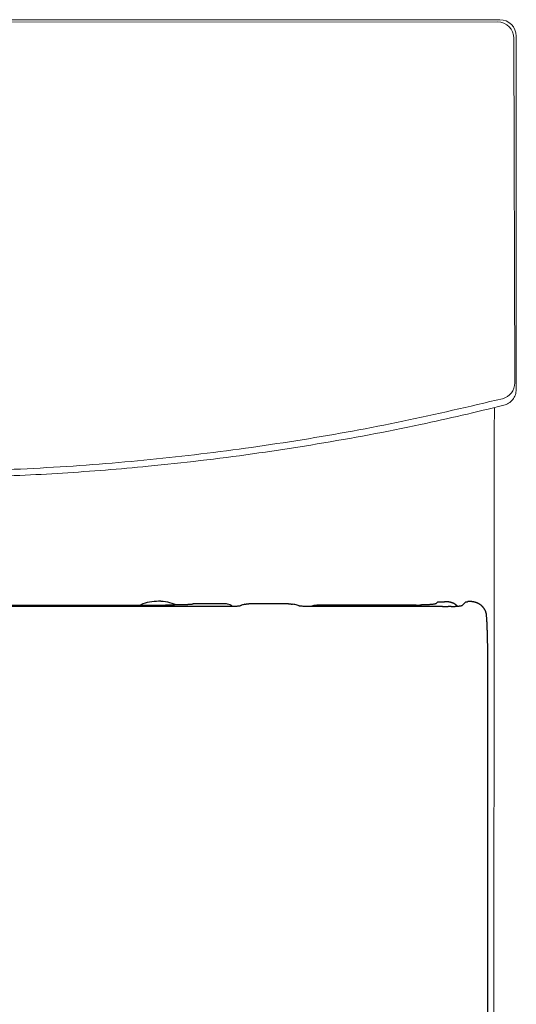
# Model space of a CAD drawing. Header units: millimetres. Extents: x 3778.9 to 3779.272, y 1874.559 to 1875.159.
# Tile 3 of 3: x 3779.121 to 3779.272, y 1874.859 to 1875.159. Entities that reach past the tile are written whole.
import ezdxf

# ---------------------------------------------------------------- set-up
doc = ezdxf.new("R2010")
doc.units = ezdxf.units.MM
doc.linetypes.add('SLD-Solid', pattern=[0])
doc.layers.add('SANINDUSA', color=3, linetype='Continuous')

msp = doc.modelspace()

# ---------------------------------------------------------------- linework, layer by layer
at = {"layer": 'SANINDUSA', "linetype": 'SLD-Solid', "lineweight": 15}
for p, q in [((3779.26726734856, 1875.159406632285), (3778.904936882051, 1875.159291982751)), ((3778.905616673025, 1875.158612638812), (3779.26658798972, 1875.158726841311)), ((3779.271588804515, 1875.153729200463), (3779.271873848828, 1875.048613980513)), ((3779.272302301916, 1875.046538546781), (3779.272268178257, 1875.154408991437))]:
    msp.add_line(p, q, dxfattribs=at)
at = {"layer": 'SANINDUSA'}
for p, q in [((3779.085754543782, 1874.980836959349), (3779.165329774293, 1874.980836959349)), ((3779.183905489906, 1874.980345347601), (3779.085754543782, 1874.980345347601)), ((3779.183527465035, 1874.981205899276), (3779.173799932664, 1874.981205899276)), ((3779.184302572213, 1874.980346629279), (3779.183905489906, 1874.980345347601)), ((3779.184695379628, 1874.98035044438), (3779.184302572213, 1874.980346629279)), ((3779.185081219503, 1874.98035673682), (3779.184695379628, 1874.98035044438)), ((3779.185457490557, 1874.980365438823), (3779.185081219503, 1874.98035673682)), ((3779.185777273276, 1874.980375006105), (3779.185457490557, 1874.980365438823)), ((3779.186083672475, 1874.980386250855), (3779.185777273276, 1874.980375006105)), ((3779.186453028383, 1874.980402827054), (3779.186083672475, 1874.980386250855)), ((3779.186797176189, 1874.980421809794), (3779.186453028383, 1874.980402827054)), ((3779.187080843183, 1874.980440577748), (3779.186797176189, 1874.980421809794)), ((3779.187339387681, 1874.980460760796), (3779.187080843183, 1874.980440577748)), ((3779.187570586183, 1874.980482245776), (3779.187339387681, 1874.980460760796)), ((3779.187772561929, 1874.980504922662), (3779.187570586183, 1874.980482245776)), ((3779.187949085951, 1874.980528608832), (3779.187772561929, 1874.980504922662)), ((3779.188096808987, 1874.980552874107), (3779.187949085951, 1874.980528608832)), ((3779.188207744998, 1874.98057774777), (3779.188096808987, 1874.980552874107)), ((3779.188275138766, 1874.980603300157), (3779.188207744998, 1874.98057774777)), ((3779.188358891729, 1874.980656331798), (3779.188275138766, 1874.980603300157)), ((3779.188567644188, 1874.980765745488), (3779.188358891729, 1874.980656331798)), ((3779.18879584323, 1874.980864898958), (3779.188567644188, 1874.980765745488)), ((3779.189040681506, 1874.980952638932), (3779.18879584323, 1874.980864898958)), ((3779.189300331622, 1874.981028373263), (3779.189040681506, 1874.980952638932)), ((3779.189572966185, 1874.981091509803), (3779.189300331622, 1874.981028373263)), ((3779.202831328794, 1874.981205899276), (3779.190732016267, 1874.981205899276)), ((3779.204464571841, 1874.981029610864), (3779.20412024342, 1874.98109231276)), ((3779.204810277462, 1874.980954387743), (3779.204464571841, 1874.981029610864)), ((3779.205154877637, 1874.9808672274), (3779.204810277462, 1874.980954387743)), ((3779.205495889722, 1874.980768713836), (3779.205154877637, 1874.9808672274)), ((3779.205828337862, 1874.980660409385), (3779.205495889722, 1874.980768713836)), ((3779.206036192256, 1874.980585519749), (3779.205828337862, 1874.980660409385)), ((3779.206118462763, 1874.980561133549), (3779.206036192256, 1874.980585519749)), ((3779.206234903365, 1874.980537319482), (3779.206118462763, 1874.980561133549)), ((3779.206386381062, 1874.980514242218), (3779.206234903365, 1874.980537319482)), ((3779.206571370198, 1874.980492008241), (3779.206386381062, 1874.980514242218)), ((3779.206785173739, 1874.980470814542), (3779.206571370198, 1874.980492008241)), ((3779.207024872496, 1874.980450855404), (3779.206785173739, 1874.980470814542)), ((3779.207287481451, 1874.980432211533), (3779.207024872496, 1874.980450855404)), ((3779.207570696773, 1874.980414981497), (3779.207287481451, 1874.980432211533)), ((3779.20793567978, 1874.980396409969), (3779.207570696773, 1874.980414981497)), ((3779.2083900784, 1874.980378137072), (3779.20793567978, 1874.980396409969)), ((3779.208877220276, 1874.980363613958), (3779.2083900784, 1874.980378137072)), ((3779.209241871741, 1874.980355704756), (3779.208877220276, 1874.980363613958)), ((3779.209615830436, 1874.980349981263), (3779.209241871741, 1874.980355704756)), ((3779.209996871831, 1874.980346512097), (3779.209615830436, 1874.980349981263)), ((3779.210382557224, 1874.980345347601), (3779.209996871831, 1874.980346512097)), ((3779.24978044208, 1874.980345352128), (3779.210382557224, 1874.980345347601)), ((3779.241767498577, 1874.980836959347), (3779.211448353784, 1874.980836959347)), ((3779.241767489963, 1874.980836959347), (3779.241908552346, 1874.980837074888)), ((3779.241908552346, 1874.980837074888), (3779.242049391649, 1874.980837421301)), ((3779.242049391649, 1874.980837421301), (3779.242189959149, 1874.98083799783)), ((3779.242189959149, 1874.98083799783), (3779.242330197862, 1874.980838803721)), ((3779.242330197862, 1874.980838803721), (3779.242470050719, 1874.980839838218)), ((3779.242470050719, 1874.980839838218), (3779.242609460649, 1874.980841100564)), ((3779.242609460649, 1874.980841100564), (3779.242748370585, 1874.980842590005)), ((3779.242748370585, 1874.980842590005), (3779.242886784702, 1874.980844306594)), ((3779.244655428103, 1874.980888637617), (3779.244558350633, 1874.980884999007)), ((3779.244748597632, 1874.980892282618), (3779.244655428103, 1874.980888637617)), ((3779.248391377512, 1874.981865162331), (3779.247752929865, 1874.981226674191)), ((3779.248391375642, 1874.981865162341), (3779.250415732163, 1874.981865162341)), ((3779.251887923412, 1874.980374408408), (3779.251845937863, 1874.980374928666)), ((3779.256895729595, 1874.981865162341), (3779.255765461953, 1874.980734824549)), ((3779.256895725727, 1874.981865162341), (3779.257421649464, 1874.981865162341)), ((3779.263591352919, 1874.968558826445), (3779.263588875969, 1874.9687605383)), ((3779.263593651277, 1874.968356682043), (3779.263591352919, 1874.968558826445)), ((3779.263595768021, 1874.968154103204), (3779.263593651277, 1874.968356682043)), ((3779.263597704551, 1874.967951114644), (3779.263595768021, 1874.968154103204)), ((3779.263599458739, 1874.967747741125), (3779.263597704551, 1874.967951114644)), ((3779.263601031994, 1874.967544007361), (3779.263599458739, 1874.967747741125)), ((3779.263602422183, 1874.967339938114), (3779.263601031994, 1874.967544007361)), ((3779.263603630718, 1874.967135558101), (3779.263602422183, 1874.967339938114)), ((3779.26360465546, 1874.966930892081), (3779.263603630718, 1874.967135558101)), ((3779.263605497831, 1874.966725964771), (3779.26360465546, 1874.966930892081)), ((3779.263606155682, 1874.966520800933), (3779.263605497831, 1874.966725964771)), ((3779.263606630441, 1874.966315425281), (3779.263606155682, 1874.966520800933)), ((3779.263607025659, 1874.965904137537), (3779.263607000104, 1874.966315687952)), ((3779.263621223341, 1874.737268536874), (3779.263607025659, 1874.965904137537))]:
    msp.add_line(p, q, dxfattribs=at)
at = {"layer": 'SANINDUSA', "flags": 128}
for points in [[(3779.190333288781, 1874.981192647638), (3779.190382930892, 1874.981195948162), (3779.190432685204, 1874.98119843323)], [(3779.190432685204, 1874.98119843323), (3779.190482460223, 1874.9812009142), (3779.190532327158, 1874.981202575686)], [(3779.190532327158, 1874.981202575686), (3779.190582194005, 1874.98120423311), (3779.190632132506, 1874.981205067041)], [(3779.190632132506, 1874.981205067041), (3779.190682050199, 1874.981205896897), (3779.190732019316, 1874.981205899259)], [(3779.25170322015, 1874.980375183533), (3779.251656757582, 1874.980373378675), (3779.251610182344, 1874.980371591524)], [(3779.251795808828, 1874.980375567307), (3779.251749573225, 1874.980375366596), (3779.25170322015, 1874.980375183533)], [(3779.251845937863, 1874.980374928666), (3779.251841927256, 1874.980374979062), (3779.251795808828, 1874.980375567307)], [(3779.252016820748, 1874.980375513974), (3779.251931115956, 1874.98037322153), (3779.251887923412, 1874.980374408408)], [(3779.252316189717, 1874.980387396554), (3779.252277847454, 1874.980384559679), (3779.252185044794, 1874.980380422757)], [(3779.252392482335, 1874.980389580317), (3779.252354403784, 1874.980388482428), (3779.252316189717, 1874.980387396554)], [(3779.25246823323, 1874.980390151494), (3779.252430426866, 1874.980389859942), (3779.252392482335, 1874.980389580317)]]:
    msp.add_lwpolyline(points, dxfattribs=at)
at = {"layer": 'SANINDUSA', "linetype": 'SLD-Solid', "lineweight": 15}
for centre, radius, start, end in [((3779.266587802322, 1875.153725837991), 0.005001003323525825, 0.03852335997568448, 89.99785300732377), ((3779.2668792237, 1875.048627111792), 0.004994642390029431, 283.6799568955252, 359.8493650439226)]:
    msp.add_arc(centre, radius, start, end, dxfattribs=at)
msp.add_ellipse((3779.267268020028, 1875.154406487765), major_axis=(0.003534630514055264, 0.003536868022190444), ratio=0.9999390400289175, start_param=5.497939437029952, end_param=7.068431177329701, dxfattribs=at)
for points, knots in [([(3779.272315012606, 1875.046645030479), (3779.272259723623, 1875.046082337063), (3779.272149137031, 1875.044956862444), (3779.271285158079, 1875.04346866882), (3779.270047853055, 1875.042323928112), (3779.269012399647, 1875.041965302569), (3779.268510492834, 1875.041791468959)], [0, 0, 0, 0, 0.2537799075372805, 0.5075994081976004, 0.7613227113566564, 0.9999999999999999, 0.9999999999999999, 0.9999999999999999, 0.9999999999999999]), ([(3779.268060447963, 1875.043774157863), (3779.25795683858, 1875.041395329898), (3779.237740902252, 1875.036635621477), (3779.207066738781, 1875.031083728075), (3779.176206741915, 1875.026703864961), (3779.144893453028, 1875.023592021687), (3779.11317400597, 1875.021776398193), (3779.081093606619, 1875.021303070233), (3779.049022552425, 1875.022184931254), (3779.024362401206, 1875.023910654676), (3779.003774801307, 1875.0259316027), (3778.987216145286, 1875.027886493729), (3778.963375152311, 1875.031357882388), (3778.935623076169, 1875.036296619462), (3778.914685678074, 1875.041204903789), (3778.904216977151, 1875.043659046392)], [0, 0, 0, 0, 0.08476538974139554, 0.1696039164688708, 0.254442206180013, 0.3392072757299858, 0.4264333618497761, 0.5137394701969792, 0.6010455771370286, 0.6882716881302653, 0.7154849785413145, 0.7699345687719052, 0.8243841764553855, 0.9121920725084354, 1, 1, 1, 1]), ([(3778.903783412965, 1875.041566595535), (3778.914107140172, 1875.039168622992), (3778.934763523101, 1875.03437060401), (3778.966097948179, 1875.028813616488), (3778.99761581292, 1875.024465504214), (3779.027417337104, 1875.021632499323), (3779.055427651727, 1875.020038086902), (3779.081612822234, 1875.019446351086), (3779.107810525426, 1875.019747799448), (3779.133974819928, 1875.020942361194), (3779.152706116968, 1875.022441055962), (3779.168019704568, 1875.023972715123), (3779.185256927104, 1875.025922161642), (3779.211675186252, 1875.02977395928), (3779.241211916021, 1875.035265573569), (3779.260051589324, 1875.039696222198), (3779.268510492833, 1875.041791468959)], [0, 0, 0, 0, 0.0863343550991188, 0.1727433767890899, 0.259152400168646, 0.3454867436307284, 0.4165526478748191, 0.4876809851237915, 0.55883021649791, 0.6299585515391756, 0.7010244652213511, 0.7118874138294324, 0.7553414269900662, 0.8423399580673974, 0.9293385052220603, 1, 1, 1, 1]), ([(3779.085984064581, 1874.558692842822), (3779.087097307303, 1874.558708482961), (3779.090968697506, 1874.558762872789), (3779.097327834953, 1874.559070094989), (3779.104864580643, 1874.559640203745), (3779.111792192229, 1874.560439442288), (3779.118503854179, 1874.561490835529), (3779.125184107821, 1874.562857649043), (3779.132128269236, 1874.564555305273), (3779.139188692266, 1874.566590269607), (3779.146333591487, 1874.568976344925), (3779.153383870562, 1874.571663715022), (3779.16031453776, 1874.574643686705), (3779.167100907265, 1874.577906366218), (3779.173720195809, 1874.581440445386), (3779.180154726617, 1874.5852367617), (3779.186408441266, 1874.589294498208), (3779.192493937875, 1874.593616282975), (3779.198419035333, 1874.598207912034), (3779.204173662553, 1874.603063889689), (3779.209742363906, 1874.608173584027), (3779.215109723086, 1874.613525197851), (3779.220260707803, 1874.619105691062), (3779.2251803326, 1874.624900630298), (3779.229854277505, 1874.630894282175), (3779.234269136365, 1874.637070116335), (3779.238412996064, 1874.643411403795), (3779.242275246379, 1874.649901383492), (3779.245846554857, 1874.656523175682), (3779.249118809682, 1874.663260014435), (3779.252084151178, 1874.670092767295), (3779.254744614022, 1874.677024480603), (3779.257120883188, 1874.684077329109), (3779.259215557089, 1874.691266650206), (3779.261021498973, 1874.698581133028), (3779.262526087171, 1874.705981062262), (3779.263721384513, 1874.713435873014), (3779.264602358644, 1874.720913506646), (3779.265161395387, 1874.728357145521), (3779.265418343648, 1874.735999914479), (3779.265498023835, 1874.744665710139), (3779.265422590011, 1874.757268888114), (3779.265484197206, 1874.777517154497), (3779.265462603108, 1874.873099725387), (3779.265545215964, 1874.962291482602), (3779.265618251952, 1875.041143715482)], [0, 0, 0, 0, 0.005710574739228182, 0.0198589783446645, 0.03264670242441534, 0.04447372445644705, 0.05561838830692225, 0.06748195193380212, 0.07943739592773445, 0.09227778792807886, 0.1051597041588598, 0.1180642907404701, 0.1309674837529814, 0.1438446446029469, 0.1566761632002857, 0.1694443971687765, 0.1821538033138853, 0.1949027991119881, 0.2077183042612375, 0.2205918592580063, 0.2335137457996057, 0.2464731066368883, 0.2594580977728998, 0.2724564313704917, 0.285452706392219, 0.2984327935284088, 0.3113845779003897, 0.3242967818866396, 0.3371592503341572, 0.3499631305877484, 0.3627011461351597, 0.3753529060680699, 0.3880355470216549, 0.4008646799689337, 0.4137513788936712, 0.4266693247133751, 0.4395866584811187, 0.452466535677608, 0.465278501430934, 0.4778625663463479, 0.4916835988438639, 0.5097277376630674, 0.5425084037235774, 0.5955429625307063, 1, 1, 1, 1])]:
    msp.add_open_spline(points, degree=3, knots=knots, dxfattribs=at)
at = {"layer": 'SANINDUSA'}
for points, knots in [([(3779.168647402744, 1874.980911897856), (3779.167779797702, 1874.981214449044), (3779.166036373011, 1874.981822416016), (3779.16324750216, 1874.982079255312), (3779.160500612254, 1874.981769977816), (3779.158621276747, 1874.981323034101), (3779.157767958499, 1874.980862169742), (3779.15772127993, 1874.980836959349)], [0, 0, 0, 0, 0.2452901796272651, 0.4929028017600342, 0.7405154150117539, 0.9858055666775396, 1, 1, 1, 1]), ([(3779.168647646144, 1874.980898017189), (3779.167780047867, 1874.981200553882), (3779.166036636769, 1874.981808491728), (3779.163247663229, 1874.982065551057), (3779.160501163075, 1874.981755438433), (3779.158630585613, 1874.981312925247), (3779.157785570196, 1874.980857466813), (3779.157747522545, 1874.980836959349)], [0, 0, 0, 0, 0.2459368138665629, 0.4942021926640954, 0.7424675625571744, 0.9884043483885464, 1, 1, 1, 1]), ([(3779.165963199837, 1874.980837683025), (3779.165858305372, 1874.980837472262), (3779.16564720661, 1874.980837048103), (3779.165436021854, 1874.980836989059), (3779.165329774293, 1874.980836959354)], [0, 0, 0, 0, 0.4968975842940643, 1, 1, 1, 1]), ([(3779.166596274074, 1874.980839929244), (3779.16649148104, 1874.980839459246), (3779.166280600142, 1874.980838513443), (3779.166069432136, 1874.980837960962), (3779.165963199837, 1874.980837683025)], [0, 0, 0, 0, 0.4969299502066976, 1, 1, 1, 1]), ([(3779.167227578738, 1874.980843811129), (3779.167123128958, 1874.980843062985), (3779.166912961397, 1874.980841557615), (3779.166702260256, 1874.980840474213), (3779.166596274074, 1874.980839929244)], [0, 0, 0, 0, 0.4969833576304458, 1, 1, 1, 1]), ([(3779.167855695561, 1874.980849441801), (3779.167751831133, 1874.980848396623), (3779.167542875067, 1874.980846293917), (3779.16733308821, 1874.980844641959), (3779.167227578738, 1874.980843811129)], [0, 0, 0, 0, 0.4970634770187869, 0.9999999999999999, 0.9999999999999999, 0.9999999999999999, 0.9999999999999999]), ([(3779.168479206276, 1874.980856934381), (3779.168376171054, 1874.980855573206), (3779.168168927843, 1874.980852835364), (3779.167960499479, 1874.980850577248), (3779.167855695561, 1874.980849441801)], [0, 0, 0, 0, 0.4971705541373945, 1, 1, 1, 1]), ([(3779.169096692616, 1874.980866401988), (3779.168994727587, 1874.980864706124), (3779.168789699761, 1874.980861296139), (3779.168583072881, 1874.980858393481), (3779.168479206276, 1874.980856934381)], [0, 0, 0, 0, 0.4973228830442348, 1, 1, 1, 1]), ([(3779.169706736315, 1874.980877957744), (3779.169606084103, 1874.98087590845), (3779.169403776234, 1874.980871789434), (3779.169199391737, 1874.980868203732), (3779.169096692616, 1874.980866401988)], [0, 0, 0, 0, 0.4975200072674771, 1, 1, 1, 1]), ([(3779.170307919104, 1874.980891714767), (3779.170208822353, 1874.980889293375), (3779.170009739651, 1874.980884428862), (3779.169808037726, 1874.980880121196), (3779.169706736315, 1874.980877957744)], [0, 0, 0, 0, 0.4977667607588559, 1, 1, 1, 1]), ([(3779.170898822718, 1874.98090778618), (3779.170801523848, 1874.980904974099), (3779.170606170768, 1874.980899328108), (3779.170407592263, 1874.980894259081), (3779.170307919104, 1874.980891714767)], [0, 0, 0, 0, 0.4980667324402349, 1, 1, 1, 1]), ([(3779.171252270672, 1874.980919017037), (3779.171194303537, 1874.980917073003), (3779.171077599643, 1874.980913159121), (3779.170958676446, 1874.980909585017), (3779.170898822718, 1874.98090778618)], [0, 0, 0, 0, 0.4967026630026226, 1, 1, 1, 1]), ([(3779.171595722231, 1874.98093164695), (3779.171539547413, 1874.980929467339), (3779.171426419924, 1874.980925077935), (3779.171310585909, 1874.980921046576), (3779.171252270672, 1874.980919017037)], [0, 0, 0, 0, 0.4965620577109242, 1, 1, 1, 1]), ([(3779.171926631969, 1874.980945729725), (3779.171872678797, 1874.980943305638), (3779.171764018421, 1874.980938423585), (3779.171652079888, 1874.980933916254), (3779.171595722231, 1874.98093164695)], [0, 0, 0, 0, 0.4965303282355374, 1, 1, 1, 1]), ([(3779.172242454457, 1874.980961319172), (3779.172191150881, 1874.980958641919), (3779.172087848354, 1874.980953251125), (3779.171980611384, 1874.980948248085), (3779.171926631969, 1874.980945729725)], [0, 0, 0, 0, 0.4966342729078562, 1, 1, 1, 1]), ([(3779.172540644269, 1874.980978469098), (3779.172492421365, 1874.980975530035), (3779.172395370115, 1874.980969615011), (3779.172293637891, 1874.980964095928), (3779.172242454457, 1874.980961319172)], [0, 0, 0, 0, 0.4968808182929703, 1, 1, 1, 1]), ([(3779.172818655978, 1874.980997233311), (3779.172773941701, 1874.980994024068), (3779.172684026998, 1874.980987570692), (3779.172588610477, 1874.980981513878), (3779.172540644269, 1874.980978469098)], [0, 0, 0, 0, 0.4972966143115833, 1, 1, 1, 1]), ([(3779.173073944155, 1874.981017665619), (3779.173033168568, 1874.981014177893), (3779.17295127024, 1874.981007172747), (3779.172862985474, 1874.981000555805), (3779.172818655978, 1874.980997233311)], [0, 0, 0, 0, 0.4978805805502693, 1, 1, 1, 1]), ([(3779.173260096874, 1874.981035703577), (3779.173230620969, 1874.981032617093), (3779.173171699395, 1874.98102644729), (3779.173106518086, 1874.981020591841), (3779.173073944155, 1874.981017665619)], [0, 0, 0, 0, 0.5002565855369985, 1, 1, 1, 1]), ([(3779.173419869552, 1874.981054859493), (3779.17339488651, 1874.981051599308), (3779.173344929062, 1874.981045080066), (3779.173288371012, 1874.981038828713), (3779.173260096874, 1874.981035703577)], [0, 0, 0, 0, 0.5000864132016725, 1, 1, 1, 1]), ([(3779.173552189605, 1874.981074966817), (3779.17353187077, 1874.981071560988), (3779.173491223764, 1874.981064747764), (3779.173443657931, 1874.981058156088), (3779.173419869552, 1874.981054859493)], [0, 0, 0, 0, 0.4998851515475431, 0.9999999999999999, 0.9999999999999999, 0.9999999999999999, 0.9999999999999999]), ([(3779.173655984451, 1874.981095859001), (3779.173640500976, 1874.981092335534), (3779.17360951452, 1874.981085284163), (3779.173571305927, 1874.981078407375), (3779.173552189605, 1874.981074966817)], [0, 0, 0, 0, 0.4996852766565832, 0.9999999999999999, 0.9999999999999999, 0.9999999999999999, 0.9999999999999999]), ([(3779.173730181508, 1874.981117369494), (3779.173719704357, 1874.981113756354), (3779.173698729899, 1874.981106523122), (3779.173670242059, 1874.981099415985), (3779.173655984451, 1874.981095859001)], [0, 0, 0, 0, 0.4995194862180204, 1, 1, 1, 1]), ([(3779.173773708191, 1874.981139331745), (3779.17376840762, 1874.981135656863), (3779.173757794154, 1874.981128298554), (3779.173739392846, 1874.981121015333), (3779.173730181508, 1874.981117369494)], [0, 0, 0, 0, 0.4994193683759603, 1, 1, 1, 1]), ([(3779.173799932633, 1874.981205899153), (3779.173799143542, 1874.981204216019), (3779.173797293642, 1874.981200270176), (3779.173796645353, 1874.981193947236), (3779.173796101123, 1874.981187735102), (3779.173793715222, 1874.9811802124), (3779.173789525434, 1874.981171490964), (3779.173788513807, 1874.981160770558), (3779.173785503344, 1874.981150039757), (3779.173777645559, 1874.981142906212), (3779.173773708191, 1874.981139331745)], [0, 0, 0, 0, 0.07584990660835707, 0.1778182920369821, 0.2847874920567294, 0.3556611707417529, 0.5167344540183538, 0.677807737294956, 0.8385563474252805, 1, 1, 1, 1]), ([(3779.185824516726, 1874.980376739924), (3779.185566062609, 1874.980577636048), (3779.184900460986, 1874.981095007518), (3779.184048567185, 1874.981163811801), (3779.183527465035, 1874.981205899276)], [0, 0, 0, 0, 0.3883015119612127, 1, 1, 1, 1]), ([(3779.189572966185, 1874.981091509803), (3779.189603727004, 1874.981098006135), (3779.189665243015, 1874.98111099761), (3779.189727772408, 1874.981120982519), (3779.189759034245, 1874.981125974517)], [0, 0, 0, 0, 0.5000457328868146, 1, 1, 1, 1]), ([(3779.189759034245, 1874.981125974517), (3779.189790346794, 1874.981131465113), (3779.189852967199, 1874.98114244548), (3779.189916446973, 1874.981150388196), (3779.189948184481, 1874.981154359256)], [0, 0, 0, 0, 0.5000374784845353, 1, 1, 1, 1]), ([(3779.189948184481, 1874.981154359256), (3779.189979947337, 1874.981158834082), (3779.190043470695, 1874.981167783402), (3779.190107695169, 1874.981173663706), (3779.190139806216, 1874.981176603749)], [0, 0, 0, 0, 0.5000185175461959, 1, 1, 1, 1]), ([(3779.190139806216, 1874.981176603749), (3779.190171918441, 1874.981180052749), (3779.190236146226, 1874.981186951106), (3779.190300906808, 1874.981190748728), (3779.190333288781, 1874.981192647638)], [0, 0, 0, 0, 0.4999740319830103, 1, 1, 1, 1]), ([(3779.202831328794, 1874.981205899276), (3779.202856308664, 1874.981206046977), (3779.202906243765, 1874.981206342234), (3779.2029561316, 1874.98120484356), (3779.20298106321, 1874.981204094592)], [0, 0, 0, 0, 0.5002467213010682, 0.9999999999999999, 0.9999999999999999, 0.9999999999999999, 0.9999999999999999]), ([(3779.20298106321, 1874.981204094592), (3779.203006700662, 1874.981203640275), (3779.203057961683, 1874.981202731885), (3779.203109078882, 1874.981200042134), (3779.203134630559, 1874.981198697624)], [0, 0, 0, 0, 0.5001354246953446, 0.9999999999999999, 0.9999999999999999, 0.9999999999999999, 0.9999999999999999]), ([(3779.203134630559, 1874.981198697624), (3779.203160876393, 1874.981197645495), (3779.203213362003, 1874.98119554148), (3779.203265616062, 1874.981191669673), (3779.203291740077, 1874.981189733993)], [0, 0, 0, 0, 0.500057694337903, 1, 1, 1, 1]), ([(3779.203291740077, 1874.981189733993), (3779.203318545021, 1874.981188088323), (3779.203372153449, 1874.981184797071), (3779.203425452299, 1874.981179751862), (3779.203452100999, 1874.981177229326)], [0, 0, 0, 0, 0.5000136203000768, 1, 1, 1, 1]), ([(3779.203452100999, 1874.981177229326), (3779.20347941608, 1874.981174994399), (3779.203534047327, 1874.981170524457), (3779.203588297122, 1874.981164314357), (3779.203615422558, 1874.981161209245)], [0, 0, 0, 0, 0.4999900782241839, 1, 1, 1, 1]), ([(3779.203615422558, 1874.981161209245), (3779.203643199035, 1874.981158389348), (3779.203698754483, 1874.9811527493), (3779.203753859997, 1874.981145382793), (3779.203781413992, 1874.981141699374)], [0, 0, 0, 0, 0.4999775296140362, 1, 1, 1, 1]), ([(3779.203781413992, 1874.981141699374), (3779.203809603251, 1874.981138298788), (3779.203865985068, 1874.981131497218), (3779.203921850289, 1874.981122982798), (3779.203949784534, 1874.981118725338)], [0, 0, 0, 0, 0.4999707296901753, 0.9999999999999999, 0.9999999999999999, 0.9999999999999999, 0.9999999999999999]), ([(3779.203949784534, 1874.981118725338), (3779.203978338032, 1874.981114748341), (3779.204035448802, 1874.981106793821), (3779.204091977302, 1874.981097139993), (3779.20412024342, 1874.98109231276)], [0, 0, 0, 0, 0.4999669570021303, 1, 1, 1, 1]), ([(3779.209677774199, 1874.980412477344), (3779.209723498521, 1874.980435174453), (3779.209814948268, 1874.980480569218), (3779.209908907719, 1874.98052052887), (3779.209955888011, 1874.980540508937)], [0, 0, 0, 0, 0.4999939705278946, 1, 1, 1, 1]), ([(3779.209955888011, 1874.980540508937), (3779.210003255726, 1874.980559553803), (3779.210097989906, 1874.980597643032), (3779.210194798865, 1874.980630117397), (3779.210243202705, 1874.980646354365)], [0, 0, 0, 0, 0.5000066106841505, 1, 1, 1, 1]), ([(3779.210243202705, 1874.980646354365), (3779.210291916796, 1874.980661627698), (3779.2103893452, 1874.980692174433), (3779.210488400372, 1874.980716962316), (3779.210537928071, 1874.980729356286)], [0, 0, 0, 0, 0.4999988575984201, 1, 1, 1, 1]), ([(3779.210537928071, 1874.980729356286), (3779.210587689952, 1874.980740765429), (3779.210687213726, 1874.980763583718), (3779.210787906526, 1874.9807805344), (3779.210838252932, 1874.980789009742)], [0, 0, 0, 0, 0.4999999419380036, 1, 1, 1, 1]), ([(3779.210838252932, 1874.980789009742), (3779.210888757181, 1874.980796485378), (3779.210989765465, 1874.980811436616), (3779.211091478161, 1874.98082044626), (3779.2111423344, 1874.980824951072)], [0, 0, 0, 0, 0.5000010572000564, 1, 1, 1, 1]), ([(3779.2111423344, 1874.980824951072), (3779.21119322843, 1874.980828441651), (3779.211295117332, 1874.980835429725), (3779.211397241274, 1874.980836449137), (3779.211448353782, 1874.980836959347)], [0, 0, 0, 0, 0.4995051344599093, 1, 1, 1, 1]), ([(3779.244167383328, 1874.980871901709), (3779.244098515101, 1874.98086986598), (3779.243960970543, 1874.980865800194), (3779.243750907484, 1874.980860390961), (3779.243538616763, 1874.980855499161), (3779.243323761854, 1874.980851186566), (3779.243106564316, 1874.980847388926), (3779.24296011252, 1874.980845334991), (3779.242886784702, 1874.980844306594)], [0, 0, 0, 0, 0.1670556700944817, 0.3336458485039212, 0.5000025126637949, 0.666358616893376, 0.832947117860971, 0.9999999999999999, 0.9999999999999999, 0.9999999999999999, 0.9999999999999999]), ([(3779.244364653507, 1874.980878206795), (3779.24433197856, 1874.980877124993), (3779.244266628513, 1874.980874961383), (3779.244200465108, 1874.980872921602), (3779.244167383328, 1874.980871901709)], [0, 0, 0, 0, 0.4999988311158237, 1, 1, 1, 1]), ([(3779.244558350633, 1874.980884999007), (3779.244526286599, 1874.980883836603), (3779.244462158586, 1874.980881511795), (3779.244397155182, 1874.980879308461), (3779.244364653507, 1874.980878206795)], [0, 0, 0, 0, 0.5000004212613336, 1, 1, 1, 1]), ([(3779.247752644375, 1874.981226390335), (3779.247745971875, 1874.981220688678), (3779.24773264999, 1874.981209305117), (3779.247700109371, 1874.981192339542), (3779.247658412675, 1874.98117550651), (3779.247606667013, 1874.981158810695), (3779.247545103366, 1874.981142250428), (3779.247426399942, 1874.981114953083), (3779.247215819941, 1874.981077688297), (3779.246862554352, 1874.981032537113), (3779.246433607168, 1874.980990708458), (3779.245989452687, 1874.980957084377), (3779.24556069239, 1874.980930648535), (3779.245168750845, 1874.980909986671), (3779.244888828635, 1874.980898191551), (3779.244748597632, 1874.980892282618)], [0, 0, 0, 0, 0.04180141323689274, 0.0834580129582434, 0.1250393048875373, 0.1666151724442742, 0.2082555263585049, 0.2500299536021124, 0.3750491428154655, 0.5001605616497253, 0.6250269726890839, 0.7499850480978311, 0.8333757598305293, 0.9165272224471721, 1, 1, 1, 1]), ([(3779.249780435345, 1874.980345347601), (3779.249813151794, 1874.980345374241), (3779.249878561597, 1874.980345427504), (3779.249943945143, 1874.98034558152), (3779.249976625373, 1874.980345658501)], [0, 0, 0, 0, 0.50017654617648, 0.9999999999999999, 0.9999999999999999, 0.9999999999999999, 0.9999999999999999]), ([(3779.250415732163, 1874.981865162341), (3779.250489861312, 1874.981873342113), (3779.250638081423, 1874.981889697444), (3779.25086097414, 1874.981902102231), (3779.251083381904, 1874.981905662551), (3779.251304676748, 1874.981899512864), (3779.251524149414, 1874.981883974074), (3779.251741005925, 1874.981858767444), (3779.25195487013, 1874.981824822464), (3779.252094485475, 1874.981794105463), (3779.252164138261, 1874.981778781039)], [0, 0, 0, 0, 0.1258056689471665, 0.2515465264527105, 0.3771391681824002, 0.5025000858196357, 0.627546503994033, 0.7521972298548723, 0.8763735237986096, 1, 1, 1, 1]), ([(3779.251610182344, 1874.980371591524), (3779.251594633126, 1874.98037019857), (3779.251563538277, 1874.980367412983), (3779.251532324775, 1874.9803646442), (3779.251516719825, 1874.980363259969)], [0, 0, 0, 0, 0.5000576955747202, 1, 1, 1, 1]), ([(3779.252185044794, 1874.980380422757), (3779.252157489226, 1874.980379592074), (3779.25210168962, 1874.980377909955), (3779.252045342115, 1874.980376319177), (3779.252016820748, 1874.980375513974)], [0, 0, 0, 0, 0.4938308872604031, 1, 1, 1, 1]), ([(3779.252164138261, 1874.981778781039), (3779.252232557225, 1874.98176192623), (3779.252369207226, 1874.981728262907), (3779.252503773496, 1874.981685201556), (3779.252570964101, 1874.981663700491)], [0, 0, 0, 0, 0.5006876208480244, 1, 1, 1, 1]), ([(3779.252570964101, 1874.981663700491), (3779.252636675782, 1874.981640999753), (3779.252767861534, 1874.981595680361), (3779.252896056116, 1874.98154112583), (3779.252960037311, 1874.98151389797)], [0, 0, 0, 0, 0.5009056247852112, 1, 1, 1, 1]), ([(3779.252960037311, 1874.98151389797), (3779.253022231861, 1874.981485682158), (3779.253146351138, 1874.981429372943), (3779.253266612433, 1874.981364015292), (3779.253326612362, 1874.981331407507)], [0, 0, 0, 0, 0.5010869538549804, 1, 1, 1, 1]), ([(3779.253326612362, 1874.981331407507), (3779.253384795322, 1874.981297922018), (3779.253500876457, 1874.981231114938), (3779.253612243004, 1874.981155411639), (3779.253667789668, 1874.981117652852)], [0, 0, 0, 0, 0.5012266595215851, 1, 1, 1, 1]), ([(3779.253667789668, 1874.981117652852), (3779.253717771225, 1874.981081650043), (3779.253817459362, 1874.981009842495), (3779.253960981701, 1874.98089342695), (3779.254052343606, 1874.980809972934), (3779.254097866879, 1874.980768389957)], [0, 0, 0, 0, 0.3353279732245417, 0.6688111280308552, 1, 1, 1, 1]), ([(3779.254097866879, 1874.980768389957), (3779.254137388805, 1874.980730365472), (3779.254216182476, 1874.980654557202), (3779.254290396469, 1874.98057272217), (3779.254327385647, 1874.980531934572)], [0, 0, 0, 0, 0.5015875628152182, 1, 1, 1, 1]), ([(3779.258093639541, 1874.981904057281), (3779.258019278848, 1874.981902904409), (3779.257870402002, 1874.981900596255), (3779.25764628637, 1874.981887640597), (3779.25749657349, 1874.981872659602), (3779.257421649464, 1874.981865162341)], [0, 0, 0, 0, 0.3326688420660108, 0.6660331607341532, 1, 1, 1, 1]), ([(3779.258472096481, 1874.981894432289), (3779.258409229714, 1874.981897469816), (3779.258283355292, 1874.981903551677), (3779.258156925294, 1874.981903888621), (3779.258093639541, 1874.981904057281)], [0, 0, 0, 0, 0.4994403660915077, 1, 1, 1, 1]), ([(3779.258845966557, 1874.981861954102), (3779.258783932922, 1874.981868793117), (3779.258659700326, 1874.981882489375), (3779.258534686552, 1874.981890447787), (3779.258472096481, 1874.981894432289)], [0, 0, 0, 0, 0.4993346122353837, 1, 1, 1, 1]), ([(3779.259214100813, 1874.98180677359), (3779.259153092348, 1874.981817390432), (3779.259030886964, 1874.98183865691), (3779.258907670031, 1874.981854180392), (3779.258845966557, 1874.981861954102)], [0, 0, 0, 0, 0.4992289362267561, 1, 1, 1, 1]), ([(3779.259575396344, 1874.981729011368), (3779.259515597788, 1874.981743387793), (3779.259395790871, 1874.981772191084), (3779.25927473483, 1874.981795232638), (3779.259214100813, 1874.98180677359)], [0, 0, 0, 0, 0.4991243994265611, 1, 1, 1, 1]), ([(3779.25980562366, 1874.981666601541), (3779.259767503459, 1874.981677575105), (3779.259691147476, 1874.981699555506), (3779.259614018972, 1874.981719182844), (3779.259575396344, 1874.981729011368)], [0, 0, 0, 0, 0.4992431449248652, 1, 1, 1, 1]), ([(3779.260030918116, 1874.9815952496), (3779.259993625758, 1874.981607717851), (3779.259918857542, 1874.981632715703), (3779.259843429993, 1874.981655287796), (3779.25980562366, 1874.981666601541)], [0, 0, 0, 0, 0.4987728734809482, 1, 1, 1, 1]), ([(3779.260251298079, 1874.981514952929), (3779.260214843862, 1874.981528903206), (3779.26014175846, 1874.98155687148), (3779.260067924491, 1874.98158243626), (3779.260030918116, 1874.9815952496)], [0, 0, 0, 0, 0.4987893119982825, 1, 1, 1, 1]), ([(3779.260466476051, 1874.981425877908), (3779.260430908, 1874.981441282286), (3779.260359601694, 1874.981472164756), (3779.260287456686, 1874.981500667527), (3779.260251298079, 1874.981514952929)], [0, 0, 0, 0, 0.4988065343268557, 1, 1, 1, 1]), ([(3779.260675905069, 1874.981328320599), (3779.260641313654, 1874.98134512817), (3779.260571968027, 1874.981378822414), (3779.260501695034, 1874.981410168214), (3779.260466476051, 1874.981425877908)], [0, 0, 0, 0, 0.4988262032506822, 1, 1, 1, 1]), ([(3779.260879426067, 1874.981222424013), (3779.260845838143, 1874.981240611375), (3779.260778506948, 1874.981277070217), (3779.26071015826, 1874.981311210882), (3779.260675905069, 1874.981328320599)], [0, 0, 0, 0, 0.4988463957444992, 1, 1, 1, 1]), ([(3779.261076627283, 1874.981108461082), (3779.261044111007, 1874.981127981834), (3779.260978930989, 1874.981167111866), (3779.260912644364, 1874.981203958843), (3779.260879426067, 1874.981222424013)], [0, 0, 0, 0, 0.4988687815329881, 0.9999999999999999, 0.9999999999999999, 0.9999999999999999, 0.9999999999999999]), ([(3779.261267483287, 1874.980986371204), (3779.261236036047, 1874.98100725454), (3779.261172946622, 1874.98104915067), (3779.261108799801, 1874.98108865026), (3779.261076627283, 1874.981108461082)], [0, 0, 0, 0, 0.4984550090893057, 0.9999999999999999, 0.9999999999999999, 0.9999999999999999, 0.9999999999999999]), ([(3779.261422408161, 1874.980877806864), (3779.261396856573, 1874.98089626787), (3779.261345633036, 1874.980933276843), (3779.261293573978, 1874.980968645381), (3779.261267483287, 1874.980986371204)], [0, 0, 0, 0, 0.4988251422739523, 1, 1, 1, 1]), ([(3779.261700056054, 1874.980659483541), (3779.2616548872, 1874.980697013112), (3779.261564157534, 1874.980772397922), (3779.261469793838, 1874.980842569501), (3779.261422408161, 1874.980877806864)], [0, 0, 0, 0, 0.4978399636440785, 1, 1, 1, 1]), ([(3779.261957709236, 1874.980424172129), (3779.261915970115, 1874.980464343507), (3779.261832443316, 1874.980544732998), (3779.261744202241, 1874.980621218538), (3779.261700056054, 1874.980659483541)], [0, 0, 0, 0, 0.4997093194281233, 1, 1, 1, 1]), ([(3779.26219431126, 1874.980173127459), (3779.262156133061, 1874.980215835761), (3779.262079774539, 1874.980301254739), (3779.261998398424, 1874.980383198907), (3779.261957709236, 1874.980424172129)], [0, 0, 0, 0, 0.4999861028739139, 1, 1, 1, 1]), ([(3779.262409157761, 1874.979907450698), (3779.262374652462, 1874.979952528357), (3779.262305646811, 1874.98004267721), (3779.262231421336, 1874.980129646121), (3779.26219431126, 1874.980173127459)], [0, 0, 0, 0, 0.5000358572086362, 1, 1, 1, 1]), ([(3779.262563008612, 1874.979687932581), (3779.262538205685, 1874.979724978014), (3779.262488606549, 1874.979799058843), (3779.262435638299, 1874.979871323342), (3779.262409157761, 1874.979907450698)], [0, 0, 0, 0, 0.500067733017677, 1, 1, 1, 1]), ([(3779.262702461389, 1874.9794604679), (3779.262680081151, 1874.97949880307), (3779.262635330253, 1874.979575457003), (3779.262587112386, 1874.979650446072), (3779.262563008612, 1874.979687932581)], [0, 0, 0, 0, 0.500107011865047, 1, 1, 1, 1]), ([(3779.262813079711, 1874.979253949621), (3779.262795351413, 1874.979288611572), (3779.262759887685, 1874.979357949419), (3779.262721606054, 1874.979426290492), (3779.262702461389, 1874.9794604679)], [0, 0, 0, 0, 0.4998994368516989, 0.9999999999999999, 0.9999999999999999, 0.9999999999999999, 0.9999999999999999]), ([(3779.262911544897, 1874.979043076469), (3779.262895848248, 1874.979078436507), (3779.262864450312, 1874.979149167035), (3779.262830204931, 1874.979219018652), (3779.262813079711, 1874.979253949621)], [0, 0, 0, 0, 0.4999261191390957, 1, 1, 1, 1]), ([(3779.262997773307, 1874.97882828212), (3779.262984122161, 1874.978864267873), (3779.262956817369, 1874.978936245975), (3779.262926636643, 1874.979007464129), (3779.262911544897, 1874.979043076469)], [0, 0, 0, 0, 0.4999541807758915, 1, 1, 1, 1]), ([(3779.26307168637, 1874.978610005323), (3779.263060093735, 1874.978646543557), (3779.263036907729, 1874.978719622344), (3779.26301081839, 1874.978792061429), (3779.262997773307, 1874.97882828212)], [0, 0, 0, 0, 0.4999841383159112, 1, 1, 1, 1]), ([(3779.26313320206, 1874.978388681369), (3779.263123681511, 1874.97842569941), (3779.263104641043, 1874.97849973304), (3779.263082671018, 1874.978573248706), (3779.26307168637, 1874.978610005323)], [0, 0, 0, 0, 0.5000165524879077, 1, 1, 1, 1]), ([(3779.26318223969, 1874.978164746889), (3779.263174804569, 1874.978202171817), (3779.263159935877, 1874.978277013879), (3779.263142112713, 1874.978351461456), (3779.26313320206, 1874.978388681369)], [0, 0, 0, 0, 0.5000520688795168, 1, 1, 1, 1]), ([(3779.263218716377, 1874.977938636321), (3779.263213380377, 1874.977976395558), (3779.263202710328, 1874.978051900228), (3779.263189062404, 1874.978127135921), (3779.26318223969, 1874.978164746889)], [0, 0, 0, 0, 0.5000914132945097, 0.9999999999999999, 0.9999999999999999, 0.9999999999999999, 0.9999999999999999]), ([(3779.263242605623, 1874.977710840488), (3779.263239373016, 1874.977748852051), (3779.263232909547, 1874.977824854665), (3779.263223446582, 1874.977900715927), (3779.263218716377, 1874.977938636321)], [0, 0, 0, 0, 0.5001349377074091, 1, 1, 1, 1]), ([(3779.263588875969, 1874.9687605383), (3779.26358707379, 1874.968896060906), (3779.263583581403, 1874.969158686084), (3779.263577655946, 1874.96953858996), (3779.263571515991, 1874.969894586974), (3779.263565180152, 1874.970229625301), (3779.263558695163, 1874.970546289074), (3779.263552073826, 1874.970846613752), (3779.263542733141, 1874.971243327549), (3779.26353035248, 1874.971723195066), (3779.263506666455, 1874.972540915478), (3779.263473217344, 1874.973518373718), (3779.26343246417, 1874.97449338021), (3779.263397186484, 1874.975230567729), (3779.263367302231, 1874.975797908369), (3779.263336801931, 1874.976328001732), (3779.263305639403, 1874.976824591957), (3779.263274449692, 1874.97728439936), (3779.26325306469, 1874.977570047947), (3779.263242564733, 1874.977710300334)], [0, 0, 0, 0, 0.03974035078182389, 0.07701162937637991, 0.1121194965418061, 0.1453674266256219, 0.1769940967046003, 0.207175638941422, 0.2360840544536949, 0.2975906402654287, 0.3544958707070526, 0.4910625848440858, 0.6106992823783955, 0.6815165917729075, 0.7484393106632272, 0.8153724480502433, 0.879342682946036, 0.9407577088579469, 1, 1, 1, 1])]:
    msp.add_open_spline(points, degree=3, knots=knots, dxfattribs=at)
for points in [[(3779.249976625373, 1874.980345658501), (3779.25023750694, 1874.980346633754), (3779.25030255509, 1874.980347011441), (3779.250367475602, 1874.980347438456)], [(3779.250367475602, 1874.980347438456), (3779.250432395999, 1874.980347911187), (3779.250497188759, 1874.980348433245), (3779.250561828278, 1874.98034900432)], [(3779.250561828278, 1874.98034900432), (3779.250626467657, 1874.980349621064), (3779.250690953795, 1874.980350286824), (3779.25075526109, 1874.980351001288)], [(3779.25075526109, 1874.980351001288), (3779.250819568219, 1874.980351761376), (3779.250883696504, 1874.980352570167), (3779.250947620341, 1874.98035342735)], [(3779.250947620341, 1874.98035342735), (3779.25101154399, 1874.98035433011), (3779.251075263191, 1874.980355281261), (3779.251138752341, 1874.980356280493)], [(3779.251138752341, 1874.980356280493), (3779.251202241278, 1874.980357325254), (3779.251265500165, 1874.980358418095), (3779.251328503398, 1874.980359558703)], [(3779.251328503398, 1874.980359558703), (3779.251391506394, 1874.980360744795), (3779.251454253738, 1874.980361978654), (3779.251516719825, 1874.980363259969)], [(3779.25246823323, 1874.980390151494), (3779.252493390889, 1874.98039041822), (3779.252518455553, 1874.980390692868), (3779.252543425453, 1874.980390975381)], [(3779.252543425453, 1874.980390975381), (3779.252568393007, 1874.980391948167), (3779.252593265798, 1874.980392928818), (3779.252618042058, 1874.980393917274)], [(3779.252618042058, 1874.980393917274), (3779.252659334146, 1874.980396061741), (3779.252700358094, 1874.980398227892), (3779.252741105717, 1874.980400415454)], [(3779.252741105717, 1874.980400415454), (3779.252781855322, 1874.980402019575), (3779.252822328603, 1874.980403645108), (3779.252862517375, 1874.980405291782)], [(3779.252862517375, 1874.980405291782), (3779.252902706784, 1874.980406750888), (3779.252942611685, 1874.980408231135), (3779.252982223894, 1874.980409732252)], [(3779.252982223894, 1874.980409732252), (3779.253021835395, 1874.980411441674), (3779.253061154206, 1874.980413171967), (3779.253100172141, 1874.980414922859)], [(3779.253100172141, 1874.980414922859), (3779.253146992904, 1874.980417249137), (3779.253193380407, 1874.980419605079), (3779.253239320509, 1874.980421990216)], [(3779.253239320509, 1874.980421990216), (3779.253285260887, 1874.980424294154), (3779.253330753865, 1874.980426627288), (3779.2533757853, 1874.980428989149)], [(3779.2533757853, 1874.980428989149), (3779.253420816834, 1874.980431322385), (3779.253465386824, 1874.980433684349), (3779.253509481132, 1874.980436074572)], [(3779.253509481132, 1874.980436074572), (3779.25355357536, 1874.980438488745), (3779.253597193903, 1874.980440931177), (3779.253640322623, 1874.9804434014)], [(3779.253640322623, 1874.9804434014), (3779.253683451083, 1874.980445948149), (3779.253726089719, 1874.980448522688), (3779.25376822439, 1874.98045112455)], [(3779.25376822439, 1874.98045112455), (3779.253803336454, 1874.980453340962), (3779.253838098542, 1874.980455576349), (3779.253872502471, 1874.980457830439)], [(3779.253872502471, 1874.980457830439), (3779.253924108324, 1874.980461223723), (3779.253974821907, 1874.980464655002), (3779.254024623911, 1874.980468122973)], [(3779.254024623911, 1874.980468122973), (3779.254074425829, 1874.980471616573), (3779.254123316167, 1874.980475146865), (3779.254171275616, 1874.980478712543)], [(3779.254171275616, 1874.980478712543), (3779.254219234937, 1874.980482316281), (3779.254266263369, 1874.980485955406), (3779.254312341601, 1874.980489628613)], [(3779.254312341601, 1874.980489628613), (3779.254358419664, 1874.980493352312), (3779.254403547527, 1874.980497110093), (3779.254447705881, 1874.980500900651)], [(3779.254447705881, 1874.980500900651), (3779.254489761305, 1874.980504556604), (3779.254530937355, 1874.980508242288), (3779.254571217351, 1874.980511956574)], [(3779.254571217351, 1874.980511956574), (3779.254611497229, 1874.98051570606), (3779.254650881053, 1874.980519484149), (3779.254689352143, 1874.980523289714)], [(3779.254689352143, 1874.980523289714), (3779.254727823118, 1874.980527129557), (3779.254765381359, 1874.980530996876), (3779.254802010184, 1874.980534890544)], [(3779.254802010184, 1874.980534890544), (3779.254838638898, 1874.980538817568), (3779.254874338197, 1874.98054277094), (3779.254909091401, 1874.980546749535)], [(3779.254909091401, 1874.980546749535), (3779.254943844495, 1874.980550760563), (3779.254977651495, 1874.980554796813), (3779.255010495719, 1874.980558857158)], [(3779.255010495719, 1874.980558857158), (3779.255043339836, 1874.980562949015), (3779.255075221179, 1874.980567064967), (3779.255106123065, 1874.980571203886)], [(3779.255106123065, 1874.980571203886), (3779.255137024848, 1874.980575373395), (3779.255166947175, 1874.980579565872), (3779.255195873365, 1874.98058378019)], [(3779.255195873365, 1874.98058378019), (3779.25522624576, 1874.980588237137), (3779.255255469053, 1874.980592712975), (3779.255283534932, 1874.980597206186)], [(3779.255283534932, 1874.980597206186), (3779.255311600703, 1874.980601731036), (3779.25533850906, 1874.98060627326), (3779.25536425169, 1874.980610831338)], [(3779.25536425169, 1874.980610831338), (3779.255389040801, 1874.98061524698), (3779.255412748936, 1874.980619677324), (3779.255435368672, 1874.980624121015)], [(3779.255435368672, 1874.980624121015), (3779.255457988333, 1874.980628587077), (3779.255479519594, 1874.980633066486), (3779.255499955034, 1874.980637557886)], [(3779.255499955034, 1874.980637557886), (3779.255520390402, 1874.980642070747), (3779.255539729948, 1874.980646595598), (3779.255557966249, 1874.980651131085)], [(3779.255557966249, 1874.980651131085), (3779.255576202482, 1874.980655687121), (3779.255593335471, 1874.980660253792), (3779.255609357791, 1874.980664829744)], [(3779.255609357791, 1874.980664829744), (3779.255625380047, 1874.980669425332), (3779.255640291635, 1874.980674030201), (3779.255654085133, 1874.980678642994)], [(3779.255654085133, 1874.980678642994), (3779.255667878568, 1874.980683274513), (3779.255680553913, 1874.980687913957), (3779.255692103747, 1874.98069255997)], [(3779.255692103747, 1874.98069255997), (3779.25570365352, 1874.980697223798), (3779.25571407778, 1874.980701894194), (3779.255723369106, 1874.980706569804)], [(3779.255723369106, 1874.980706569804), (3779.255732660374, 1874.980711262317), (3779.255740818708, 1874.980715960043), (3779.255747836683, 1874.980720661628)], [(3779.255747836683, 1874.980720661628), (3779.255754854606, 1874.980725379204), (3779.25576073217, 1874.980730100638), (3779.255765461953, 1874.980734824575)]]:
    msp.add_open_spline(points, degree=3, dxfattribs=at)

doc.saveas('drawing.dxf')
